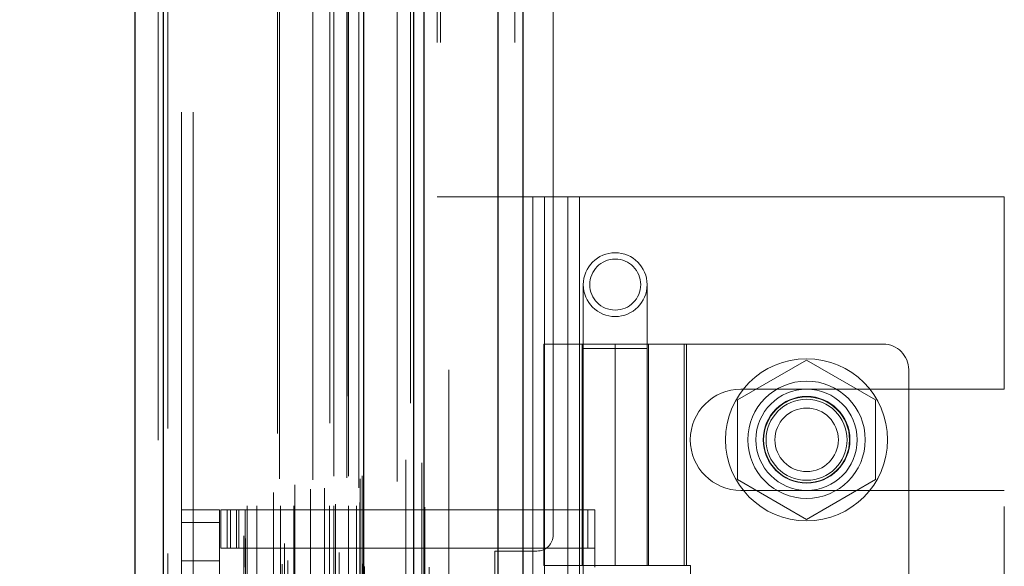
# Model space of a CAD drawing. Header units: inches. Extents: x 0.2 to 10.8, y 0.2 to 8.2.
# Tile 136 of 156: x 5.7728 to 5.9247, y 4.3749 to 4.4593. Entities that reach past the tile are written whole.
import ezdxf

# ---------------------------------------------------------------- set-up
doc = ezdxf.new("R2010")
doc.units = ezdxf.units.IN
doc.header["$MEASUREMENT"] = 0
doc.linetypes.add('HIDDEN', pattern=[0.075, 0.05, -0.025])
doc.layers.add('DIMENSIONS', color=140, linetype='Continuous')
doc.styles.add('SLDTEXTSTYLE0', font='TXT', dxfattribs={"width": 0.7})
doc.dimstyles.new('SLDDIMSTYLE0', dxfattribs={"dimtxt": 0.084961, "dimasz": 0.13, "dimexe": 0, "dimexo": 0.0625, "dimgap": 0.02124, "dimtad": 0, "dimtih": 1, "dimtoh": 1, "dimlfac": 20, "dimrnd": 1e-09, "dimzin": 12, "dimdsep": 46, "dimtxsty": 'SLDTEXTSTYLE0', "dimsah": 1, "dimcen": 0.09, "dimadec": 0, "dimazin": 3, "dimtfac": 1, "dimtofl": 0, "dimtmove": 0, "dimatfit": 3, "dimfxl": 0, "dimfrac": 2, "dimtolj": 1, "dimtzin": 12, "dimarcsym": 0})

# ---------------------------------------------------------------- blocks, each defined once
blk = doc.blocks.new('_D_18')
at = {"layer": 'DIMENSIONS'}
for p, q in [((5.80191, 4.9986), (5.37507, 4.9986)), ((5.50007, 4.9986), (5.50007, 4.26256)), ((5.3385, 4.10851), (5.30997, 4.10851)), ((5.30997, 4.10851), (5.30997, 3.97348)), ((5.66164, 4.10851), (5.69017, 4.10851)), ((5.69017, 4.10851), (5.69017, 3.97348)), ((5.30997, 3.97348), (5.3385, 3.97348)), ((5.69017, 3.97348), (5.66164, 3.97348)), ((5.50007, 3.1744), (5.50007, 3.95446)), ((5.80191, 3.1744), (5.37507, 3.1744))]:
    blk.add_line(p, q, dxfattribs=at)
for points in [[(5.50007, 4.9986), (5.48007, 4.8686), (5.52007, 4.8686)], [(5.50007, 3.1744), (5.52007, 3.3044), (5.48007, 3.3044)]]:
    blk.add_solid(points, dxfattribs=at)
at = {"layer": 'DIMENSIONS', "char_height": 0.083333, "attachment_point": 1, "style": 'SLDTEXTSTYLE0'}
for s, insert in [('36.48', (5.3385, 4.23495)), ('926.7', (5.3385, 4.0809))]:
    blk.add_mtext(s, dxfattribs=dict(at, insert=insert))
blk = doc.blocks.new('_D_19')
at = {"layer": 'DIMENSIONS'}
for p, q in [((5.78356, 5.06775), (4.86961, 5.06775)), ((4.99461, 5.06775), (4.99461, 4.31812)), ((4.83304, 4.18799), (4.80451, 4.18799)), ((4.80451, 4.18799), (4.80451, 4.05296)), ((5.15619, 4.18799), (5.18472, 4.18799)), ((5.18472, 4.18799), (5.18472, 4.05296)), ((4.80451, 4.05296), (4.83304, 4.05296)), ((5.18472, 4.05296), (5.15619, 4.05296)), ((4.99461, 3.1052), (4.99461, 3.89891)), ((5.78356, 3.1052), (4.86961, 3.1052))]:
    blk.add_line(p, q, dxfattribs=at)
for points in [[(4.99461, 5.06775), (4.97461, 4.93775), (5.01461, 4.93775)], [(4.99461, 3.1052), (5.01461, 3.2352), (4.97461, 3.2352)]]:
    blk.add_solid(points, dxfattribs=at)
at = {"layer": 'DIMENSIONS', "char_height": 0.083333, "attachment_point": 1, "style": 'SLDTEXTSTYLE0'}
for s, insert in [('39.25', (4.83304, 4.31443)), ('997.0', (4.83304, 4.16038)), ('OPENING', (4.73258, 4.00633))]:
    blk.add_mtext(s, dxfattribs=dict(at, insert=insert))

msp = doc.modelspace()

# ---------------------------------------------------------------- linework, layer by layer
at = {"color": 7, "linetype": 'Continuous', "lineweight": 25}
for p, q in [((5.8465915, 3.0557523), (5.8465915, 5.1225418)), ((5.8504098, 5.12325), (5.8504098, 3.0557523)), ((5.8335643, 3.0557523), (5.8335643, 5.1170023)), ((5.8351459, 3.0557523), (5.8351459, 5.1171577)), ((5.8258824, 3.071415), (5.8258824, 5.1015798)), ((5.7949699, 3.0768657), (5.7949699, 5.0961291)), ((5.7905076, 5.094362), (5.7905076, 3.0786328))]:
    msp.add_line(p, q, dxfattribs=at)
at = {"color": 7, "linetype": 'HIDDEN', "lineweight": 18}
for p, q in [((5.8465915, 3.0557523), (5.8465915, 5.1225418)), ((5.849137, 3.0557523), (5.849137, 5.1225418)), ((5.849137, 3.0557523), (5.849137, 5.1225418)), ((5.8504098, 5.12325), (5.8504098, 3.0557523)), ((5.8504098, 3.0557523), (5.8504098, 5.12325)), ((5.8504098, 3.0557523), (5.8504098, 5.12325)), ((5.8351459, 3.0557523), (5.8351459, 5.1171577)), ((5.8371643, 3.0557523), (5.8371643, 5.1170023)), ((5.8376915, 3.0557523), (5.8376915, 5.1171577)), ((5.8376915, 3.0557523), (5.8376915, 5.1171577)), ((5.8349933, 3.0639328), (5.8349933, 5.1090621)), ((5.8233471, 3.0694146), (5.8233471, 5.1035803)), ((5.8233471, 3.0694146), (5.8233471, 5.1035803)), ((5.8232965, 5.1011239), (5.8232965, 3.071871)), ((5.8236023, 3.071817), (5.8236023, 5.1011778)), ((5.8265076, 3.071415), (5.8265076, 5.1015798)), ((5.8220645, 3.0724558), (5.8220645, 5.1005391)), ((5.8226599, 3.0732087), (5.8226599, 5.099809)), ((5.8330402, 5.1000814), (5.8330402, 3.0729131)), ((5.8132597, 3.075194), (5.8132597, 5.0978009)), ((5.8256568, 3.0752838), (5.8256568, 5.097711)), ((5.8256568, 3.0752838), (5.8256568, 5.097711)), ((5.8259277, 3.0747056), (5.8259277, 5.0982892)), ((5.8259438, 3.0748314), (5.8259438, 5.0981634)), ((5.8359578, 3.074731), (5.8359578, 5.0982584)), ((5.8141187, 3.0757484), (5.8141187, 5.0972439)), ((5.8206258, 5.0969964), (5.8206258, 3.0760033)), ((5.7949699, 5.0961291), (5.7949699, 3.0768657)), ((5.795595, 3.0768657), (5.795595, 5.0961291)), ((5.795595, 5.0961291), (5.795595, 3.0768657)), ((5.8125515, 5.0953809), (5.8125515, 3.0776113)), ((5.8220459, 3.076984), (5.8220459, 5.0960108)), ((5.7941076, 5.094362), (5.7941076, 3.0786328)), ((5.8073405, 3.0795953), (5.8073405, 5.0933995)), ((5.8076002, 3.0791568), (5.8076002, 5.093838)), ((5.8136103, 3.0783754), (5.8136103, 5.0946194)), ((5.8309782, 5.093322), (5.8309782, 3.0796717)), ((5.8078405, 3.0842256), (5.8078405, 5.0887692)), ((5.8078405, 3.0842256), (5.8078405, 5.0887692)), ((5.8093601, 3.0842256), (5.8093601, 5.0887692)), ((5.812981, 3.0842256), (5.812981, 5.0887692)), ((5.815048, 3.0842256), (5.815048, 5.0887692)), ((5.8205503, 3.0842256), (5.8205503, 5.0887692)), ((5.8212542, 5.0887692), (5.8212542, 3.0842256)), ((5.8212542, 3.0842256), (5.8212542, 5.0887692)), ((5.8235042, 3.0842256), (5.8235042, 5.0887692)), ((5.8235042, 5.0887692), (5.8235042, 3.0842256)), ((5.8247484, 3.0842256), (5.8247484, 5.0887692)), ((5.8247484, 3.0842256), (5.8247484, 5.0887692)), ((5.8352551, 3.083997), (5.8352551, 5.0889992)), ((5.8128537, 5.0883708), (5.8128537, 3.0846243)), ((5.8179712, 5.0882276), (5.8179712, 3.0847655)), ((5.8215042, 3.0844756), (5.8215042, 5.0885192)), ((5.8232542, 5.0885192), (5.8232542, 3.0844756)), ((5.8252542, 3.0847256), (5.8252542, 5.0882692)), ((5.8252542, 3.0847256), (5.8252542, 5.0882692)), ((5.811945, 3.0862452), (5.811945, 5.0867496)), ((5.8176428, 3.0868027), (5.8176428, 5.0861921)), ((5.8176428, 3.0868027), (5.8176428, 5.0861921)), ((5.8197758, 3.0869504), (5.8197758, 5.0860436)), ((5.8251076, 5.0869724), (5.8251076, 3.0860224)), ((5.8152092, 3.087468), (5.8152092, 5.0855312)), ((5.8252965, 3.0883735), (5.8252965, 5.0846213)), ((5.8252965, 3.0883735), (5.8252965, 5.0846213)), ((5.8256248, 3.0888374), (5.8256248, 5.0841575)), ((5.8256248, 3.0888374), (5.8256248, 5.0841575)), ((5.8323399, 3.0912916), (5.8323399, 5.0817032)), ((5.8348202, 3.0908244), (5.8348202, 5.0821496)), ((5.8389643, 3.1052023), (5.8389643, 5.0677523)), ((5.8389643, 3.1052023), (5.8389643, 5.0677523)), ((5.8389643, 3.1052023), (5.8389643, 5.0677523)), ((5.8389643, 3.1052023), (5.8389643, 5.0677523)), ((5.7977076, 5.0449724), (5.7977076, 3.1280224)), ((5.7995076, 3.1280224), (5.7995076, 5.0449724)), ((5.7995076, 3.1280224), (5.7995076, 5.0449724)), ((5.7995076, 5.0449724), (5.7995076, 3.1280224)), ((5.7995076, 5.0449724), (5.7995076, 3.1280224)), ((5.8550643, 4.3797273), (5.8550643, 4.7886773)), ((5.8371643, 4.4319023), (5.8519143, 4.4319023)), ((5.8519143, 3.7411023), (5.8519143, 4.4319023)), ((5.8519143, 3.7411023), (5.8519143, 4.4319023)), ((5.8519143, 4.4319023), (5.8537143, 4.4319023)), ((5.8537143, 3.7411023), (5.8537143, 4.4319023)), ((5.8537143, 4.4319023), (5.8591143, 4.4319023)), ((5.8573143, 3.7411023), (5.8573143, 4.4319023)), ((5.8591143, 3.7411023), (5.8591143, 4.4319023)), ((5.8591143, 4.4319023), (5.9246643, 4.4319023)), ((5.8591143, 3.7411023), (5.8591143, 4.4319023)), ((5.9246643, 4.4022148), (5.9246643, 4.4319023)), ((5.8597154, 4.4183575), (5.8597154, 4.4085149)), ((5.869558, 4.4085149), (5.869558, 4.4183575)), ((5.8536131, 4.4091764), (5.8756603, 4.4091764)), ((5.8536131, 4.4091764), (5.8536131, 4.3750228)), ((5.8595186, 4.4091764), (5.8595186, 4.3750228)), ((5.869558, 4.4085149), (5.8597154, 4.4085149)), ((5.8597154, 4.4085149), (5.8597154, 4.2608771)), ((5.8646367, 4.4091764), (5.8646367, 4.3750228)), ((5.8646367, 4.3750228), (5.8646367, 4.4091764)), ((5.869558, 4.2608771), (5.869558, 4.4085149)), ((5.8695804, 4.4091764), (5.8695804, 4.3750228)), ((5.8697548, 4.3750228), (5.8697548, 4.4091764)), ((5.8752847, 4.3750228), (5.8752847, 4.4091764)), ((5.9059753, 4.4091764), (5.8756603, 4.4091764)), ((5.8756603, 4.3750228), (5.8756603, 4.4091764)), ((5.8941643, 4.4066999), (5.8835143, 4.4005511)), ((5.9048143, 4.4005511), (5.8941643, 4.4066999)), ((5.9099123, 4.4052393), (5.9099123, 4.2654756)), ((5.8840393, 4.4022148), (5.9246643, 4.4022148)), ((5.8835143, 4.4005511), (5.8835143, 4.3882536)), ((5.9048143, 4.3882536), (5.9048143, 4.4005511)), ((5.8835143, 4.3882536), (5.8941643, 4.3821048)), ((5.8941643, 4.3821048), (5.9048143, 4.3882536)), ((5.8840393, 4.3865898), (5.9246643, 4.3865898)), ((5.9246643, 4.2841148), (5.9246643, 4.3865898)), ((5.7977076, 4.3835858), (5.8036131, 4.3835858)), ((5.8036131, 4.3835858), (5.8036131, 4.3816173)), ((5.8038099, 4.3776803), (5.8038099, 4.3835858)), ((5.8038099, 4.3835858), (5.8047942, 4.3835858)), ((5.8047942, 4.3776803), (5.8047942, 4.3835858)), ((5.8053064, 4.3835858), (5.8047942, 4.3835858)), ((5.8047942, 4.3776803), (5.8047942, 4.3835858)), ((5.8053064, 4.3776803), (5.8053064, 4.3835858)), ((5.8053064, 4.3835858), (5.8061991, 4.3835858)), ((5.8061991, 4.3776803), (5.8061991, 4.3835858)), ((5.8604113, 4.3835858), (5.8061991, 4.3835858)), ((5.8065658, 4.3835858), (5.8065658, 4.3776803)), ((5.8075501, 4.3835858), (5.8075501, 4.3776803)), ((5.8604113, 4.3776803), (5.8604113, 4.3835858)), ((5.8604113, 4.3835858), (5.8614871, 4.3835858)), ((5.8614871, 4.3776803), (5.8614871, 4.3835858)), ((5.7977076, 4.3816173), (5.8036131, 4.3816173)), ((5.7977076, 4.3816173), (5.8036131, 4.3816173)), ((5.8036131, 4.2890976), (5.8036131, 4.3816173)), ((5.8047942, 4.3776803), (5.8038099, 4.3776803)), ((5.8053064, 4.3776803), (5.8047942, 4.3776803)), ((5.8061991, 4.3776803), (5.8053064, 4.3776803)), ((5.8604113, 4.3776803), (5.8061991, 4.3776803)), ((5.8075501, 4.3776803), (5.8075501, 4.3747275)), ((5.8460643, 4.2934773), (5.8460643, 4.3772273)), ((5.8460643, 4.3772273), (5.8525643, 4.3772273)), ((5.8614871, 4.3776803), (5.8604113, 4.3776803)), ((5.8614871, 4.3776803), (5.8614871, 4.3747275)), ((5.8036131, 4.3757118), (5.7977076, 4.3757118)), ((5.8756603, 4.3750228), (5.8536131, 4.3750228)), ((5.8756603, 4.3750228), (5.8762689, 4.3750228)), ((5.8762689, 4.3750228), (5.8762689, 4.2956921))]:
    msp.add_line(p, q, dxfattribs=at)
at = {"color": 7, "linetype": 'HIDDEN', "lineweight": 18, "flags": 128}
for points in [[(5.8370977, 3.0638986), (5.8370979, 4.0784026), (5.8370977, 5.1090963)], [(5.8370977, 3.0638966), (5.8370979, 4.0658172), (5.8370977, 5.1090961)], [(5.8359578, 3.0747242), (5.8359579, 4.1077342), (5.8359578, 5.0982718)], [(5.8352551, 3.0840072), (5.8352555, 4.0451333), (5.8352551, 5.0889981)], [(5.8309855, 5.0879743), (5.8309854, 4.0945813), (5.8309855, 3.0850196)], [(5.8309855, 5.0879764), (5.8309855, 4.1071758), (5.8309855, 3.0850196)]]:
    msp.add_lwpolyline(points, dxfattribs=at)
at = {"color": 7, "linetype": 'HIDDEN', "lineweight": 18}
for centre, radius in [((5.8646367, 4.4183575), 0.0049213), ((5.8646367, 4.4183575), 0.003937), ((5.8941643, 4.3944023), 0.0125), ((5.8941643, 4.3944126), 0.0090551), ((5.8941643, 4.3944023), 0.0078125), ((5.8941643, 4.3944126), 0.0066929), ((5.8941643, 4.3944023), 0.006625), ((5.8941643, 4.3944023), 0.00625), ((5.8941643, 4.3944023), 0.0048975)]:
    msp.add_circle(centre, radius, dxfattribs=at)
for centre, radius, start, end in [((5.9059753, 4.4052393), 0.003937, 0, 90), ((5.8840393, 4.3944023), 0.0078125, 90, 270), ((5.8525643, 4.3797273), 0.0025, 270, 0)]:
    msp.add_arc(centre, radius, start, end, dxfattribs=at)

# ---------------------------------------------------------------- dimensions: what is measured, and where the dimension line sits
at = {"layer": 'DIMENSIONS'}
dim = msp.add_linear_dim(base=(4.9946142, 3.1052023), p1=(5.8335643, 5.0677523), p2=(5.8335643, 3.1052023), angle=90, text='<>\\POPENING', dimstyle='SLDDIMSTYLE0', dxfattribs=at)
dim.commit()
dim.dimension.update_dxf_attribs({"geometry": '_D_19', "text_midpoint": (4.9946142, 4.1085117), "dimtype": 160})
dim = msp.add_linear_dim(base=(5.5000698, 4.9986023), p1=(5.8519143, 3.1744023), p2=(5.8519143, 4.9986023), angle=90, dimstyle='SLDDIMSTYLE0', dxfattribs=at)
dim.commit()
dim.dimension.update_dxf_attribs({"geometry": '_D_18', "text_midpoint": (5.5000698, 4.1085117), "dimtype": 160})

doc.saveas('drawing.dxf')
